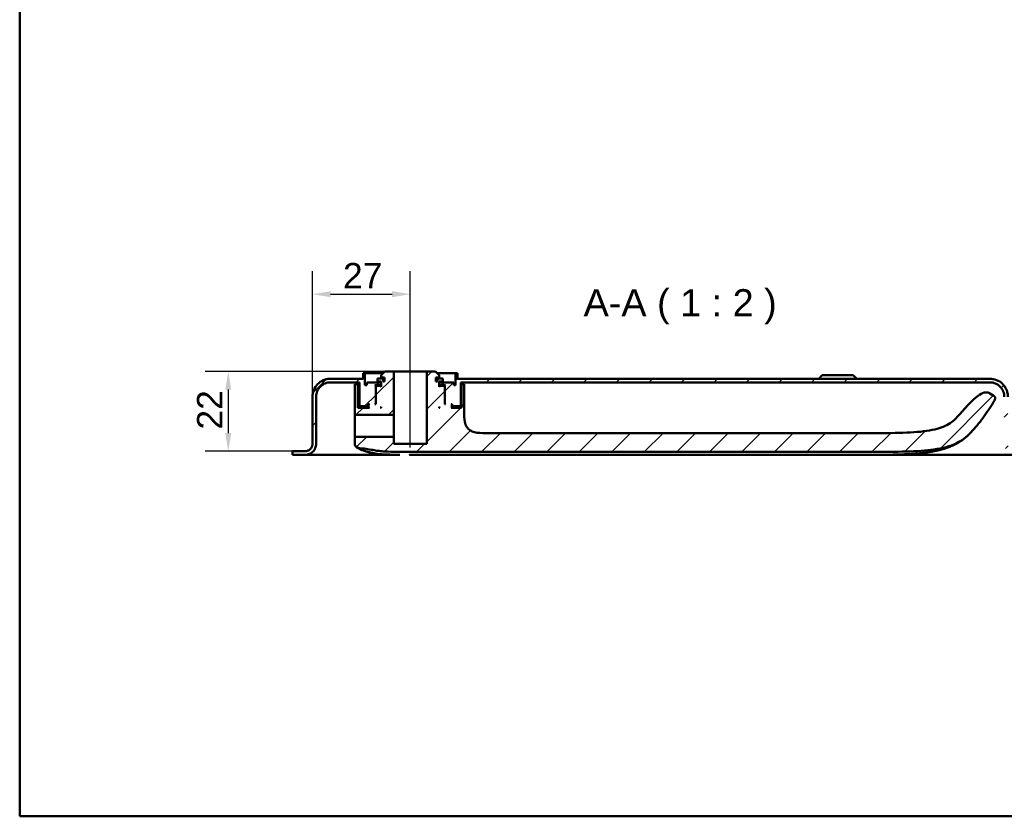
# Model space of a CAD drawing. Header units: millimetres. Extents: x 20 to 833, y 20 to 574.
# Tile 1 of 12: x 20 to 292, y 20 to 240. Entities that reach past the tile are written whole.
import ezdxf

# ---------------------------------------------------------------- set-up
doc = ezdxf.new("R2010")
doc.units = ezdxf.units.MM
doc.header["$LTSCALE"] = 2
for name, color, linetype, lineweight in [('Bemaßungen(DIN)', 7, 'Continuous', 25), ('Mittellinie(DIN)', 7, 'Continuous', 25), ('Sichtbare Kanten(DIN)', 7, 'Continuous', 50), ('Skizziergeometrie(DIN)', 7, 'Continuous', 50), ('Symbole(DIN)', 7, 'Continuous', 25)]:
    doc.layers.add(name, color=color, linetype=linetype, lineweight=lineweight)
doc.layers.add('Schraffur', color=179, linetype='Continuous', lineweight=9, true_color=0x1e1e47)
doc.styles.add('Aktuell-DINGroßer Text', font='arial.ttf')
doc.styles.add('STANDARD-DIN~0', font='arial.ttf')
doc.dimstyles.new('CAD-LAN', dxfattribs={"dimscale": 2, "dimtxt": 3.5, "dimasz": 2.5, "dimexe": 3.175, "dimexo": 0, "dimgap": 0.8, "dimtad": 1, "dimrnd": 1e-08, "dimtxsty": 'STANDARD-DIN~0', "dimcen": 0.09, "dimdle": 10, "dimclrd": 250, "dimclre": 250, "dimclrt": 250, "dimadec": 0, "dimazin": 2, "dimtfac": 1, "dimtmove": 0, "dimatfit": 3, "dimfxl": 1, "dimtolj": 1, "dimtzin": 0, "dimlwd": 25, "dimlwe": 25, "dimarcsym": 0})

# ---------------------------------------------------------------- blocks, each defined once
blk = doc.blocks.new('Ränder Standardrahmen')
at = {"layer": 'Skizziergeometrie(DIN)', "flags": 128}
blk.add_lwpolyline([(10, 10), (10, 287), (410, 287), (410, 10), (10, 10)], dxfattribs=at)
blk = doc.blocks.new('*D24')
at = {"layer": 'Bemaßungen(DIN)', "color": 250, "linetype": 'Continuous', "lineweight": 25, "true_color": 0x3f3f3f, "transparency": 16777216}
for p, q in [((100.83, 135.78), (100.83, 170.45)), ((127.83, 147.78), (127.83, 170.45)), ((105.83, 164.1), (122.83, 164.1))]:
    blk.add_line(p, q, dxfattribs=at)
at = {"layer": 'Bemaßungen(DIN)', "color": 250, "linetype": 'Continuous', "true_color": 0x3f3f3f, "transparency": 16777216}
for points in [[(105.83, 164.93), (105.83, 163.27), (100.83, 164.1)], [(122.83, 164.93), (122.83, 163.27), (127.83, 164.1)]]:
    blk.add_solid(points, dxfattribs=at)
at = {"layer": 'Defpoints', "color": 0, "linetype": 'Continuous', "transparency": 16777216}
for p in [(127.83, 164.1), (127.83, 147.78), (100.83, 135.78)]:
    blk.add_point(p, dxfattribs=at)
at = {"layer": 'Bemaßungen(DIN)', "color": 250, "linetype": 'Continuous', "lineweight": 25, "true_color": 0x3f3f3f, "transparency": 16777216, "insert": (109.26, 172.73), "char_height": 7, "attachment_point": 1, "style": 'STANDARD-DIN~0'}
blk.add_mtext('\\A1;27', dxfattribs=at)
blk = doc.blocks.new('*D25')
at = {"layer": 'Bemaßungen(DIN)', "color": 250, "linetype": 'Continuous', "lineweight": 25, "true_color": 0x3f3f3f, "transparency": 16777216}
for p, q in [((120.83, 142.78), (71.23, 142.78)), ((77.58, 137.78), (77.58, 125.78)), ((97.58, 120.78), (71.23, 120.78))]:
    blk.add_line(p, q, dxfattribs=at)
at = {"layer": 'Bemaßungen(DIN)', "color": 250, "linetype": 'Continuous', "true_color": 0x3f3f3f, "transparency": 16777216}
for points in [[(76.75, 137.78), (78.41, 137.78), (77.58, 142.78)], [(76.75, 125.78), (78.41, 125.78), (77.58, 120.78)]]:
    blk.add_solid(points, dxfattribs=at)
at = {"layer": 'Defpoints', "color": 0, "linetype": 'Continuous', "transparency": 16777216}
for p in [(120.83, 142.78), (77.58, 120.78), (97.58, 120.78)]:
    blk.add_point(p, dxfattribs=at)
at = {"layer": 'Bemaßungen(DIN)', "color": 250, "linetype": 'Continuous', "lineweight": 25, "true_color": 0x3f3f3f, "transparency": 16777216, "insert": (68.95, 126.74), "char_height": 7, "attachment_point": 1, "rotation": 90, "style": 'STANDARD-DIN~0'}
blk.add_mtext('\\A1;22', dxfattribs=at)

msp = doc.modelspace()

# ---------------------------------------------------------------- hatches: boundary and pattern name
at = {"layer": 'Schraffur'}
h = msp.add_hatch(dxfattribs=at)
h.set_pattern_fill('ANSI31', color=256, scale=50.8, style=0)
h.set_pattern_definition([(45, (0, 0), (-4.49013, 4.49013), [])])
edge = h.paths.add_edge_path()
edge.add_spline(control_points=[(283.0555, 126.4545), (284.2021, 127.7281), (285.2775, 129.0594), (287.2949, 131.8471), (288.2302, 133.2968), (289.0908, 134.7945)], knot_values=[-1.03233607, -1.03233607, -1.03233607, -1.03233607, -0.51820906, -0.51820906, -0.00000707, -0.00000707, -0.00000707, -0.00000707], degree=3, periodic=0)
edge.add_spline(control_points=[(289.0908, 134.7945), (289.178, 134.9461), (289.2662, 135.1015), (289.3298, 135.3287), (289.341, 135.4024), (289.3328, 135.5455), (289.3159, 135.6105), (289.2477, 135.7504), (289.1918, 135.8175), (289.0185, 135.9795), (288.8782, 136.0652), (288.7399, 136.1498)], knot_values=[-0.17473264, -0.17473264, -0.17473264, -0.17473264, -0.12264195, -0.12264195, -0.09871995, -0.09871995, -0.07650599, -0.07650599, -0.04862372, -0.04862372, -0.00000804, -0.00000804, -0.00000804, -0.00000804], degree=3, periodic=0)
edge.add_line((288.7399, 136.1498), (287.8729, 136.6798))
edge.add_spline(control_points=[(287.8729, 136.6798), (287.7729, 136.7409), (287.6643, 136.8074), (287.4179, 136.9172), (287.2788, 136.9641), (286.9024, 137.0199), (286.6326, 137.0201), (285.6731, 136.7818), (285.0872, 136.4326), (282.6743, 134.7844), (280.8287, 132.2517), (278.8522, 130.2149)], knot_values=[-1.28743613, -1.28743613, -1.28743613, -1.28743613, -1.20137461, -1.20137461, -1.12193858, -1.12193858, -1.0228769, -1.0228769, -0.85144423, -0.85144423, -0.00000025, -0.00000025, -0.00000025, -0.00000025], degree=3, periodic=0)
edge.add_spline(control_points=[(278.8522, 130.2149), (278.1083, 129.4483), (277.2609, 128.6644), (274.7299, 127.3518), (273.2105, 126.8575), (266.9772, 125.7666), (261.3945, 125.7666), (254.5433, 125.7666)], knot_values=[-4.12601488, -4.12601488, -4.12601488, -4.12601488, -3.05112208, -3.05112208, -2.05536556, -2.05536556, 0, 0, 0, 0], degree=3, periodic=0)
edge.add_line((254.5433, 125.7666), (148.6919, 125.7666))
edge.add_spline(control_points=[(148.6919, 125.7666), (147.5646, 125.7666), (146.4819, 125.7666), (145.0994, 126.1306), (144.6848, 126.2993), (143.9661, 126.7854), (143.6788, 127.0776), (143.1613, 127.8677), (142.9861, 128.3645), (142.692, 129.7601), (142.692, 130.7422), (142.692, 131.7666)], knot_values=[-1.11737288, -1.11737288, -1.11737288, -1.11737288, -0.7826717, -0.7826717, -0.62967641, -0.62967641, -0.48652205, -0.48652205, -0.30730646, -0.30730646, 0, 0, 0, 0], degree=3, periodic=0)
edge.add_line((142.692, 131.7666), (142.692, 139.2784))
edge.add_line((142.692, 139.2784), (141.9899, 139.2784))
edge.add_line((141.9899, 139.2784), (141.9899, 132.7778))
edge.add_line((141.9899, 132.7778), (139.1288, 132.7778))
edge.add_line((139.1288, 132.7778), (139.3288, 132.9778))
edge.add_line((139.3288, 132.9778), (139.3288, 133.5778))
edge.add_line((139.3288, 133.5778), (139.1288, 133.7778))
edge.add_line((139.1288, 133.7778), (139.4288, 133.7778))
edge.add_line((139.4288, 133.7778), (139.4288, 133.2778))
edge.add_line((139.4288, 133.2778), (139.5288, 133.1778))
edge.add_line((139.5288, 133.1778), (141.6288, 133.1778))
edge.add_line((141.6288, 133.1778), (141.8288, 133.3778))
edge.add_line((141.8288, 133.3778), (141.8288, 139.7778))
edge.add_line((141.8288, 139.7778), (287.8288, 139.7778))
edge.add_spline(control_points=[(287.8288, 139.7778), (288.1071, 139.7778), (288.384, 139.7494), (288.9202, 139.6366), (289.1775, 139.5544), (289.9073, 139.2365), (290.3438, 138.9324), (291.0638, 138.1855), (291.3459, 137.7525), (291.7312, 136.8009), (291.8288, 136.2937), (291.8288, 135.7778)], knot_values=[-0.63144419, -0.63144419, -0.63144419, -0.63144419, -0.54784426, -0.54784426, -0.46677491, -0.46677491, -0.30857687, -0.30857687, -0.15476759, -0.15476759, 0, 0, 0, 0], degree=3, periodic=0)
edge.add_line((291.8288, 135.7778), (291.8288, 122.7778))
edge.add_spline(control_points=[(291.8288, 122.7778), (291.8288, 122.5691), (291.8502, 122.3614), (291.9347, 121.9593), (291.9964, 121.7663), (292.2348, 121.2189), (292.4629, 120.8916), (293.023, 120.3516), (293.3478, 120.14), (294.0615, 119.851), (294.4419, 119.7778), (294.8288, 119.7778)], knot_values=[-0.47358314, -0.47358314, -0.47358314, -0.47358314, -0.41088319, -0.41088319, -0.35008119, -0.35008119, -0.23143265, -0.23143265, -0.11607569, -0.11607569, 0, 0, 0, 0], degree=3, periodic=0)
edge.add_line((294.8288, 119.7778), (309.3288, 119.7778))
edge.add_line((309.3288, 119.7778), (309.3288, 120.7778))
edge.add_line((309.3288, 120.7778), (294.8287, 120.7778))
edge.add_spline(control_points=[(294.8287, 120.7778), (294.6896, 120.7778), (294.5512, 120.792), (294.2831, 120.8484), (294.1544, 120.8895), (293.7895, 121.0484), (293.5713, 121.2005), (293.2113, 121.5739), (293.0703, 121.7904), (292.8776, 122.2662), (292.8288, 122.5198), (292.8288, 122.7778)], knot_values=[-0.31571434, -0.31571434, -0.31571434, -0.31571434, -0.27392213, -0.27392213, -0.23338746, -0.23338746, -0.15428844, -0.15428844, -0.07738379, -0.07738379, 0, 0, 0, 0], degree=3, periodic=0)
edge.add_line((292.8288, 122.7778), (292.8288, 135.7778))
edge.add_spline(control_points=[(292.8288, 135.7778), (292.8288, 136.1256), (292.7933, 136.4717), (292.6523, 137.142), (292.5496, 137.4637), (292.1522, 138.3759), (291.772, 138.9215), (290.8385, 139.8215), (290.2972, 140.1741), (289.1077, 140.6557), (288.4736, 140.7778), (287.8288, 140.7778)], knot_values=[-0.78930523, -0.78930523, -0.78930523, -0.78930523, -0.68480532, -0.68480532, -0.58346864, -0.58346864, -0.38572109, -0.38572109, -0.19345948, -0.19345948, 0, 0, 0, 0], degree=3, periodic=0)
edge.add_line((287.8288, 140.7778), (140.8288, 140.7778))
edge.add_line((140.8288, 140.7778), (140.8288, 142.2778))
edge.add_line((140.8288, 142.2778), (140.3288, 142.2778))
edge.add_line((140.3288, 142.2778), (140.3288, 138.9778))
edge.add_line((140.3288, 138.9778), (139.8288, 138.9778))
edge.add_line((139.8288, 138.9778), (139.8288, 139.7778))
edge.add_line((139.8288, 139.7778), (136.8288, 139.7778))
edge.add_line((136.8288, 139.7778), (136.8288, 138.9778))
edge.add_line((136.8288, 138.9778), (137.5788, 138.9778))
edge.add_line((137.5788, 138.9778), (137.3788, 138.7778))
edge.add_line((137.3788, 138.7778), (137.3788, 133.9778))
edge.add_line((137.3788, 133.9778), (137.5788, 133.7778))
edge.add_line((137.5788, 133.7778), (137.3288, 133.7778))
edge.add_line((137.3288, 133.7778), (137.3288, 138.5778))
edge.add_line((137.3288, 138.5778), (137.1288, 138.7778))
edge.add_line((137.1288, 138.7778), (136.0288, 138.7778))
edge.add_line((136.0288, 138.7778), (135.8288, 138.5778))
edge.add_line((135.8288, 138.5778), (135.8288, 139.9778))
edge.add_line((135.8288, 139.9778), (136.8455, 139.9778))
edge.add_line((136.8455, 139.9778), (136.8455, 140.8778))
edge.add_line((136.8455, 140.8778), (135.3435, 140.8778))
edge.add_line((135.3435, 140.8778), (135.3435, 139.9778))
edge.add_line((135.3435, 139.9778), (134.9288, 139.9778))
edge.add_line((134.9288, 139.9778), (134.9288, 141.0778))
edge.add_line((134.9288, 141.0778), (135.8288, 141.0778))
edge.add_line((135.8288, 141.0778), (135.8288, 141.7778))
edge.add_line((135.8288, 141.7778), (134.8288, 142.7778))
edge.add_line((134.8288, 142.7778), (132.3788, 142.7778))
edge.add_line((132.3788, 142.7778), (132.3788, 122.7778))
edge.add_line((132.3788, 122.7778), (123.2788, 122.7778))
edge.add_line((123.2788, 122.7778), (123.2788, 124.7779))
edge.add_line((123.2788, 124.7779), (112.7053, 124.778))
edge.add_spline(control_points=[(112.7053, 124.778), (112.6914, 124.778), (112.6775, 124.7766), (112.6507, 124.7709), (112.6379, 124.7668), (112.6014, 124.7509), (112.5795, 124.7357), (112.5435, 124.6984), (112.5294, 124.6767), (112.5102, 124.6291), (112.5053, 124.6038), (112.5053, 124.578)], knot_values=[-0.03157191, -0.03157191, -0.03157191, -0.03157191, -0.0273918, -0.0273918, -0.02333823, -0.02333823, -0.01542838, -0.01542838, -0.00773811, -0.00773811, 0, 0, 0, 0], degree=3, periodic=0)
edge.add_line((112.5053, 124.578), (112.5053, 123.002))
edge.add_spline(control_points=[(112.5053, 123.002), (112.5053, 122.8513), (112.5053, 122.7028), (112.5413, 122.4723), (112.5659, 122.3866), (112.6493, 122.2253), (112.7071, 122.1569), (112.9109, 121.9857), (113.0847, 121.9073), (113.265, 121.826)], knot_values=[-0.1648888, -0.1648888, -0.1648888, -0.1648888, -0.12162228, -0.12162228, -0.09146067, -0.09146067, -0.0593273, -0.0593273, -0.00000738, -0.00000738, -0.00000738, -0.00000738], degree=3, periodic=0)
edge.add_line((113.265, 121.826), (113.8337, 121.5695))
edge.add_spline(control_points=[(113.8337, 121.5695), (113.8868, 121.5456), (113.9282, 121.527), (114.0234, 121.5085), (114.069, 121.5107), (114.1283, 121.5126)], knot_values=[-0.03520438, -0.03520438, -0.03520438, -0.03520438, -0.0177737, -0.0177737, 0, 0, 0, 0], degree=3, periodic=0)
edge.add_spline(control_points=[(114.1283, 121.5126), (114.765, 121.5326), (115.4001, 121.4661), (116.6804, 121.2619), (117.3096, 121.1246), (117.9063, 121.0212)], knot_values=[-0.35811259, -0.35811259, -0.35811259, -0.35811259, -0.18131912, -0.18131912, 0, 0, 0, 0], degree=3, periodic=0)
edge.add_spline(control_points=[(117.9063, 121.0212), (118.3409, 120.9461), (118.7818, 120.8852), (119.7066, 120.7806), (120.1987, 120.7386), (120.6874, 120.7071)], knot_values=[-0.27917395, -0.27917395, -0.27917395, -0.27917395, -0.14692081, -0.14692081, 0, 0, 0, 0], degree=3, periodic=0)
edge.add_spline(control_points=[(120.6874, 120.7071), (121.8194, 120.634), (123.0639, 120.6108), (125.3301, 120.5912), (126.5099, 120.5933), (127.6897, 120.5933)], knot_values=[-0.67986841, -0.67986841, -0.67986841, -0.67986841, -0.35393347, -0.35393347, 0, 0, 0, 0], degree=3, periodic=0)
edge.add_line((127.6897, 120.5933), (254.5433, 120.5937))
edge.add_spline(control_points=[(254.5433, 120.5937), (262.4204, 120.5937), (267.9896, 120.5937), (274.8411, 121.5959), (276.85, 122.1404), (280.7238, 123.9817), (281.9925, 125.2737), (283.0555, 126.4545)], knot_values=[-1.50832219, -1.50832219, -1.50832219, -1.50832219, -0.84477836, -0.84477836, -0.47661752, -0.47661752, 0, 0, 0, 0], degree=3, periodic=0)
h.paths.add_polyline_path([(135.8288, 132.7778), (135.8288, 132.9778), (136.0288, 132.7778)], flags=0)
edge = h.paths.add_edge_path()
edge.add_line((101.8288, 122.7778), (101.8288, 135.7778))
edge.add_spline(control_points=[(101.8288, 135.7778), (101.8288, 136.0561), (101.8573, 136.3329), (101.97, 136.8692), (102.0522, 137.1265), (102.3701, 137.8563), (102.6743, 138.2927), (103.4211, 139.0127), (103.8541, 139.2948), (104.8057, 139.6801), (105.313, 139.7778), (105.8288, 139.7778)], knot_values=[-0.63144419, -0.63144419, -0.63144419, -0.63144419, -0.54784426, -0.54784426, -0.46677491, -0.46677491, -0.30857687, -0.30857687, -0.15476759, -0.15476759, 0, 0, 0, 0], degree=3, periodic=0)
edge.add_line((105.8288, 139.7778), (113.8288, 139.7778))
edge.add_line((113.8288, 139.7778), (113.8288, 133.3778))
edge.add_line((113.8288, 133.3778), (114.0288, 133.1778))
edge.add_line((114.0288, 133.1778), (116.1288, 133.1778))
edge.add_line((116.1288, 133.1778), (116.2288, 133.2778))
edge.add_line((116.2288, 133.2778), (116.2288, 133.7778))
edge.add_line((116.2288, 133.7778), (116.5288, 133.7778))
edge.add_line((116.5288, 133.7778), (116.3288, 133.5778))
edge.add_line((116.3288, 133.5778), (116.3288, 132.9778))
edge.add_line((116.3288, 132.9778), (116.5288, 132.7778))
edge.add_line((116.5288, 132.7778), (113.3895, 132.7778))
edge.add_line((113.3895, 132.7778), (113.3895, 139.2784))
edge.add_line((113.3895, 139.2784), (112.5053, 139.2784))
edge.add_line((112.5053, 139.2784), (112.5053, 130.9776))
edge.add_spline(control_points=[(112.5053, 130.9776), (112.5053, 130.9637), (112.5067, 130.9498), (112.5124, 130.923), (112.5165, 130.9102), (112.5324, 130.8737), (112.5476, 130.8518), (112.5849, 130.8158), (112.6066, 130.8017), (112.6541, 130.7825), (112.6795, 130.7776), (112.7053, 130.7777)], knot_values=[-0.03157194, -0.03157194, -0.03157194, -0.03157194, -0.02739216, -0.02739216, -0.02333889, -0.02333889, -0.01542905, -0.01542905, -0.00773851, -0.00773851, 0, 0, 0, 0], degree=3, periodic=0)
edge.add_line((112.7053, 130.7777), (123.2788, 130.7777))
edge.add_line((123.2788, 130.7777), (123.2788, 142.7778))
edge.add_line((123.2788, 142.7778), (120.8288, 142.7778))
edge.add_line((120.8288, 142.7778), (119.8288, 141.7778))
edge.add_line((119.8288, 141.7778), (119.8288, 141.0778))
edge.add_line((119.8288, 141.0778), (120.7288, 141.0778))
edge.add_line((120.7288, 141.0778), (120.7288, 139.9778))
edge.add_line((120.7288, 139.9778), (120.3142, 139.9778))
edge.add_line((120.3142, 139.9778), (120.3142, 140.8778))
edge.add_line((120.3142, 140.8778), (118.8122, 140.8778))
edge.add_line((118.8122, 140.8778), (118.8122, 139.9778))
edge.add_line((118.8122, 139.9778), (119.8288, 139.9778))
edge.add_line((119.8288, 139.9778), (119.8288, 138.5778))
edge.add_line((119.8288, 138.5778), (119.6288, 138.7778))
edge.add_line((119.6288, 138.7778), (118.5288, 138.7778))
edge.add_line((118.5288, 138.7778), (118.3288, 138.5778))
edge.add_line((118.3288, 138.5778), (118.3288, 133.7778))
edge.add_line((118.3288, 133.7778), (118.0788, 133.7778))
edge.add_line((118.0788, 133.7778), (118.2788, 133.9778))
edge.add_line((118.2788, 133.9778), (118.2788, 138.7778))
edge.add_line((118.2788, 138.7778), (118.0788, 138.9778))
edge.add_line((118.0788, 138.9778), (118.8288, 138.9778))
edge.add_line((118.8288, 138.9778), (118.8288, 139.7778))
edge.add_line((118.8288, 139.7778), (115.8288, 139.7778))
edge.add_line((115.8288, 139.7778), (115.8288, 138.9778))
edge.add_line((115.8288, 138.9778), (115.3288, 138.9778))
edge.add_line((115.3288, 138.9778), (115.3288, 142.2778))
edge.add_line((115.3288, 142.2778), (114.8288, 142.2778))
edge.add_line((114.8288, 142.2778), (114.8288, 140.7778))
edge.add_line((114.8288, 140.7778), (105.8288, 140.7778))
edge.add_spline(control_points=[(105.8288, 140.7778), (105.4809, 140.7778), (105.1348, 140.7423), (104.4645, 140.6013), (104.1429, 140.4986), (103.2307, 140.1012), (102.6851, 139.721), (101.7851, 138.7875), (101.4325, 138.2462), (100.9508, 137.0567), (100.8288, 136.4227), (100.8288, 135.7778)], knot_values=[-0.78930523, -0.78930523, -0.78930523, -0.78930523, -0.68480532, -0.68480532, -0.58346864, -0.58346864, -0.38572109, -0.38572109, -0.19345948, -0.19345948, 0, 0, 0, 0], degree=3, periodic=0)
edge.add_line((100.8288, 135.7778), (100.8288, 122.7778))
edge.add_spline(control_points=[(100.8288, 122.7778), (100.8288, 122.6386), (100.8146, 122.5002), (100.7582, 122.2321), (100.7171, 122.1034), (100.5581, 121.7386), (100.406, 121.5203), (100.0326, 121.1603), (99.8161, 121.0193), (99.3403, 120.8266), (99.0867, 120.7778), (98.8288, 120.7778)], knot_values=[-0.31572209, -0.31572209, -0.31572209, -0.31572209, -0.27392213, -0.27392213, -0.23338746, -0.23338746, -0.15428844, -0.15428844, -0.07738379, -0.07738379, -0.00000194, -0.00000194, -0.00000194, -0.00000194], degree=3, periodic=0)
edge.add_line((98.8288, 120.7778), (96.3288, 120.7778))
edge.add_line((96.3288, 120.7778), (96.3288, 120.7478))
edge.add_line((96.3288, 120.7478), (95.3288, 120.7478))
edge.add_line((95.3288, 120.7478), (95.3288, 119.7778))
edge.add_line((95.3288, 119.7778), (98.8288, 119.7778))
edge.add_spline(control_points=[(98.8288, 119.7778), (99.0376, 119.7778), (99.2452, 119.7991), (99.6474, 119.8837), (99.8404, 119.9453), (100.3877, 120.1837), (100.7151, 120.4119), (101.255, 120.972), (101.4666, 121.2967), (101.7556, 122.0104), (101.8288, 122.3909), (101.8288, 122.7778)], knot_values=[-0.47358314, -0.47358314, -0.47358314, -0.47358314, -0.41088319, -0.41088319, -0.35008119, -0.35008119, -0.23143265, -0.23143265, -0.11607569, -0.11607569, 0, 0, 0, 0], degree=3, periodic=0)
h.paths.add_polyline_path([(119.8288, 132.9778), (119.8288, 132.7778), (119.6288, 132.7778)], flags=0)

# ---------------------------------------------------------------- linework, layer by layer
at = {"layer": 'Mittellinie(DIN)', "linetype": 'Continuous'}
msp.add_line((127.8288, 121.7777), (127.8288, 147.7778), dxfattribs=at)
at = {"layer": 'Sichtbare Kanten(DIN)'}
for p, q in [((115.3288, 142.2778), (114.8288, 142.2778)), ((114.8288, 142.2778), (114.8288, 140.7778)), ((115.3288, 138.9778), (115.3288, 142.2778)), ((115.3288, 142.2778), (120.3288, 142.2778)), ((120.8288, 142.7778), (119.8288, 141.7778)), ((119.8288, 141.7778), (119.8288, 141.0778)), ((123.2788, 142.7778), (120.8288, 142.7778)), ((123.2788, 130.7777), (123.2788, 142.7778)), ((123.2788, 142.7778), (132.3788, 142.7778)), ((134.8288, 142.7778), (132.3788, 142.7778)), ((132.3788, 142.7778), (132.3788, 122.7778)), ((135.8288, 141.7778), (134.8288, 142.7778)), ((135.3288, 142.2778), (140.3288, 142.2778)), ((135.8288, 141.0778), (135.8288, 141.7778)), ((140.8288, 142.2778), (140.3288, 142.2778)), ((140.3288, 142.2778), (140.3288, 138.9778)), ((140.8288, 140.7778), (140.8288, 142.2778)), ((241.5788, 141.7778), (240.5788, 140.7778)), ((241.5788, 141.7778), (250.0788, 141.7778)), ((250.0788, 141.7778), (251.0788, 140.7778)), ((114.8288, 140.7778), (105.8288, 140.7778)), ((105.8288, 139.7778), (113.8288, 139.7778)), ((113.3895, 139.2784), (112.5053, 139.2784)), ((112.5053, 139.2784), (112.5053, 130.9776)), ((113.3895, 132.7778), (113.3895, 139.2784)), ((113.8288, 139.2784), (113.3895, 139.2784)), ((113.8288, 139.7778), (113.8288, 133.3778)), ((115.8288, 138.9778), (115.3288, 138.9778)), ((118.8288, 139.7778), (115.8288, 139.7778)), ((115.8288, 139.7778), (115.8288, 138.9778)), ((118.2788, 138.7778), (118.0788, 138.9778)), ((118.0788, 138.9778), (118.8288, 138.9778)), ((118.2788, 133.9778), (118.2788, 138.7778)), ((118.2788, 138.7778), (118.5288, 138.7778)), ((118.5288, 138.7778), (118.3288, 138.5778)), ((119.6288, 138.7778), (118.5288, 138.7778)), ((120.3142, 140.8778), (118.8122, 140.8778)), ((118.8122, 140.8778), (118.8122, 139.9778)), ((118.8122, 139.9778), (119.8288, 139.9778)), ((118.8288, 138.9778), (118.8288, 139.7778)), ((118.8288, 139.7778), (119.8288, 139.7778)), ((119.8288, 138.9778), (118.8288, 138.9778)), ((119.8288, 138.5778), (119.6288, 138.7778)), ((119.8288, 138.7778), (119.6288, 138.7778)), ((119.8288, 141.0778), (120.7288, 141.0778)), ((119.8288, 139.9778), (119.8288, 138.5778)), ((120.3142, 139.9778), (120.3142, 140.8778)), ((120.7288, 140.8778), (120.3142, 140.8778)), ((120.7288, 139.9778), (120.3142, 139.9778)), ((120.7288, 141.0778), (120.7288, 139.9778)), ((134.9288, 139.9778), (134.9288, 141.0778)), ((134.9288, 141.0778), (135.8288, 141.0778)), ((135.3435, 140.8778), (134.9288, 140.8778)), ((135.3435, 139.9778), (134.9288, 139.9778)), ((136.8455, 140.8778), (135.3435, 140.8778)), ((135.3435, 140.8778), (135.3435, 139.9778)), ((135.8288, 138.5778), (135.8288, 139.9778)), ((135.8288, 139.9778), (136.8455, 139.9778)), ((135.8288, 139.7778), (136.8288, 139.7778)), ((136.8288, 138.9778), (135.8288, 138.9778)), ((136.0288, 138.7778), (135.8288, 138.5778)), ((136.0288, 138.7778), (135.8288, 138.7778)), ((137.1288, 138.7778), (136.0288, 138.7778)), ((139.8288, 139.7778), (136.8288, 139.7778)), ((136.8288, 139.7778), (136.8288, 138.9778)), ((136.8288, 138.9778), (137.5788, 138.9778)), ((136.8455, 139.9778), (136.8455, 140.8778)), ((137.3288, 138.5778), (137.1288, 138.7778)), ((137.1288, 138.7778), (137.3788, 138.7778)), ((137.5788, 138.9778), (137.3788, 138.7778)), ((137.3788, 138.7778), (137.3788, 133.9778)), ((139.8288, 138.9778), (139.8288, 139.7778)), ((140.3288, 138.9778), (139.8288, 138.9778)), ((287.8288, 140.7778), (140.8288, 140.7778)), ((141.8288, 133.3778), (141.8288, 139.7778)), ((141.8288, 139.7778), (287.8288, 139.7778)), ((141.9899, 139.2784), (141.8288, 139.2784)), ((142.692, 139.2784), (141.9899, 139.2784)), ((141.9899, 139.2784), (141.9899, 132.7778)), ((142.692, 131.7666), (142.692, 139.2784)), ((118.3288, 138.5778), (118.3288, 133.7778)), ((137.3288, 133.7778), (137.3288, 138.5778)), ((288.7399, 136.1498), (287.8729, 136.6798)), ((100.8287, 122.7778), (100.8287, 135.7778)), ((100.8288, 135.7778), (100.8288, 122.7778)), ((101.8288, 122.7778), (101.8288, 135.7778)), ((113.8288, 133.3778), (114.0288, 133.1778)), ((116.1288, 133.1778), (116.2288, 133.2778)), ((116.2288, 133.2778), (116.2288, 133.7778)), ((116.2288, 133.7778), (116.5288, 133.7778)), ((116.3288, 133.2778), (116.2288, 133.2778)), ((116.5288, 133.7778), (116.3288, 133.5778)), ((116.3288, 133.5778), (116.3288, 132.9778)), ((118.0788, 133.7778), (118.2788, 133.9778)), ((118.3288, 133.7778), (118.0788, 133.7778)), ((118.3288, 133.9778), (118.2788, 133.9778)), ((137.3788, 133.9778), (137.3288, 133.9778)), ((137.5788, 133.7778), (137.3288, 133.7778)), ((137.3788, 133.9778), (137.5788, 133.7778)), ((139.3288, 133.5778), (139.1288, 133.7778)), ((139.1288, 133.7778), (139.4288, 133.7778)), ((139.3288, 132.9778), (139.3288, 133.5778)), ((139.4288, 133.2778), (139.3288, 133.2778)), ((139.4288, 133.7778), (139.4288, 133.2778)), ((139.4288, 133.2778), (139.5288, 133.1778)), ((141.6288, 133.1778), (141.8288, 133.3778)), ((112.7053, 130.7777), (123.2788, 130.7777)), ((116.5288, 132.7778), (113.3895, 132.7778)), ((114.0288, 133.1778), (116.1288, 133.1778)), ((116.1288, 133.1778), (116.3288, 133.1778)), ((116.3288, 132.9778), (116.5288, 132.7778)), ((119.6288, 132.7778), (119.8288, 132.9778)), ((119.8288, 132.7778), (119.6288, 132.7778)), ((119.8288, 132.9778), (119.8288, 132.7778)), ((123.2788, 130.7777), (123.2788, 127.7778)), ((135.8288, 132.7778), (135.8288, 132.9778)), ((135.8288, 132.9778), (136.0288, 132.7778)), ((136.0288, 132.7778), (135.8288, 132.7778)), ((139.1288, 132.7778), (139.3288, 132.9778)), ((141.9899, 132.7778), (139.1288, 132.7778)), ((139.3288, 133.1778), (139.5288, 133.1778)), ((139.5288, 133.1778), (141.6288, 133.1778)), ((123.2788, 127.7778), (123.2788, 124.7779)), ((254.5433, 125.7666), (148.6919, 125.7666)), ((100.8287, 122.7778), (100.8288, 122.7778)), ((112.5053, 124.578), (112.5053, 123.002)), ((123.2788, 124.7779), (112.7053, 124.7779)), ((123.2788, 122.7778), (123.2788, 124.7779)), ((132.3788, 122.7778), (123.2788, 122.7778)), ((96.3288, 120.7478), (95.3288, 120.7478)), ((95.3288, 120.7478), (95.3288, 119.7778)), ((95.3288, 119.7778), (95.3288, 120.7478)), ((95.3288, 119.7778), (98.8288, 119.7778)), ((98.8288, 120.7778), (96.3288, 120.7778)), ((96.3288, 120.7778), (96.3288, 120.7478)), ((96.3288, 120.7778), (96.3288, 120.7478)), ((124.3672, 119.7778), (98.8288, 119.7778)), ((113.265, 121.826), (113.8337, 121.5695)), ((124.9868, 119.7778), (124.3672, 119.7778)), ((127.6897, 120.5933), (254.5433, 120.5937)), ((199.5334, 119.7778), (175.9018, 119.7778)), ((269.2905, 119.7778), (249.3492, 119.7778)), ((289.5168, 119.7778), (269.2905, 119.7778)), ((294.8288, 119.7778), (289.5168, 119.7778))]:
    msp.add_line(p, q, dxfattribs=at)
for points, degree, knots in [([(105.8288, 140.7778), (105.4809, 140.7778), (105.1348, 140.7423), (104.4645, 140.6013), (104.1429, 140.4986), (103.2307, 140.1012), (102.6851, 139.721), (101.7851, 138.7875), (101.4325, 138.2462), (100.9508, 137.0567), (100.8288, 136.4227), (100.8288, 135.7778)], 3, [-0.789305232, -0.789305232, -0.789305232, -0.789305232, -0.684805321, -0.684805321, -0.583468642, -0.583468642, -0.38572109, -0.38572109, -0.193459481, -0.193459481, 0, 0, 0, 0]), ([(101.8288, 135.7778), (101.8288, 136.0561), (101.8573, 136.3329), (101.97, 136.8692), (102.0522, 137.1265), (102.3701, 137.8563), (102.6743, 138.2927), (103.4211, 139.0127), (103.8541, 139.2948), (104.8057, 139.6801), (105.313, 139.7778), (105.8288, 139.7778)], 3, [-0.631444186, -0.631444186, -0.631444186, -0.631444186, -0.547844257, -0.547844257, -0.466774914, -0.466774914, -0.308576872, -0.308576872, -0.154767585, -0.154767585, 0, 0, 0, 0]), ([(292.8288, 135.7778), (292.8288, 136.1256), (292.7933, 136.4717), (292.6523, 137.142), (292.5496, 137.4637), (292.1522, 138.3759), (291.772, 138.9215), (290.8385, 139.8215), (290.2972, 140.1741), (289.1077, 140.6557), (288.4736, 140.7778), (287.8288, 140.7778)], 3, [-0.789305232, -0.789305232, -0.789305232, -0.789305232, -0.684805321, -0.684805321, -0.583468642, -0.583468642, -0.38572109, -0.38572109, -0.193459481, -0.193459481, 0, 0, 0, 0]), ([(287.8288, 139.7778), (288.1071, 139.7778), (288.384, 139.7494), (288.9202, 139.6366), (289.1775, 139.5544), (289.9073, 139.2365), (290.3438, 138.9324), (291.0638, 138.1855), (291.3459, 137.7525), (291.7312, 136.8009), (291.8288, 136.2937), (291.8288, 135.7778)], 3, [-0.631444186, -0.631444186, -0.631444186, -0.631444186, -0.547844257, -0.547844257, -0.466774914, -0.466774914, -0.308576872, -0.308576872, -0.154767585, -0.154767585, 0, 0, 0, 0]), ([(287.8729, 136.6798), (287.7729, 136.7409), (287.6643, 136.8074), (287.4179, 136.9172), (287.2788, 136.9641), (286.9024, 137.0199), (286.6326, 137.0201), (285.6731, 136.7818), (285.0872, 136.4326), (282.6743, 134.7844), (280.8287, 132.2517), (278.8522, 130.2149)], 3, [-1.28743613, -1.28743613, -1.28743613, -1.28743613, -1.20137461, -1.20137461, -1.12193858, -1.12193858, -1.0228769, -1.0228769, -0.85144423, -0.85144423, -0.00000025, -0.00000025, -0.00000025, -0.00000025]), ([(289.0908, 134.7945), (289.178, 134.9461), (289.2662, 135.1015), (289.3298, 135.3287), (289.341, 135.4024), (289.3328, 135.5455), (289.3159, 135.6105), (289.2477, 135.7504), (289.1918, 135.8175), (289.0185, 135.9795), (288.8782, 136.0652), (288.7399, 136.1498)], 3, [-0.174732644, -0.174732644, -0.174732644, -0.174732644, -0.122641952, -0.122641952, -0.098719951, -0.098719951, -0.07650599, -0.07650599, -0.048623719, -0.048623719, -0.000008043, -0.000008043, -0.000008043, -0.000008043]), ([(288.7399, 136.1498), (288.8836, 136.062), (289.0311, 135.9742), (289.1876, 135.8186), (289.222, 135.7783), (289.2793, 135.6903), (289.3024, 135.6417), (289.332, 135.5406), (289.3386, 135.4871), (289.3356, 135.3278), (289.3037, 135.2216), (289.2371, 135.0634), (289.2068, 135.0034), (289.1699, 134.9346), (289.1617, 134.9197), (289.1418, 134.8838), (289.131, 134.8648), (289.1172, 134.8404), (289.1128, 134.8329), (289.1062, 134.8212), (289.1039, 134.8173), (289.1001, 134.8106), (289.0987, 134.8081), (289.0962, 134.8039), (289.0953, 134.8023), (289.0938, 134.7996), (289.0932, 134.7987), (289.0921, 134.7966), (289.0914, 134.7956), (289.0908, 134.7945)], 3, [0, 0, 0, 0, 0.050515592, 0.050515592, 0.066238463, 0.066238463, 0.082043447, 0.082043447, 0.09788017, 0.09788017, 0.129939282, 0.129939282, 0.149807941, 0.149807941, 0.155593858, 0.155593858, 0.164917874, 0.164917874, 0.169625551, 0.169625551, 0.171964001, 0.171964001, 0.17317906, 0.17317906, 0.1738357, 0.1738357, 0.174190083, 0.174190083, 0.174559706, 0.174559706, 0.174559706, 0.174559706]), ([(283.0555, 126.4545), (284.2021, 127.7281), (285.2775, 129.0594), (287.2949, 131.8471), (288.2302, 133.2968), (289.0908, 134.7945)], 3, [-1.03233607, -1.03233607, -1.03233607, -1.03233607, -0.51820906, -0.51820906, -0.00000707, -0.00000707, -0.00000707, -0.00000707]), ([(112.5053, 130.9776), (112.5053, 130.9637), (112.5067, 130.9498), (112.5124, 130.923), (112.5165, 130.9102), (112.5324, 130.8737), (112.5476, 130.8518), (112.5849, 130.8158), (112.6066, 130.8017), (112.6541, 130.7825), (112.6795, 130.7776), (112.7053, 130.7776)], 3, [-0.0315719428, -0.0315719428, -0.0315719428, -0.0315719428, -0.0273921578, -0.0273921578, -0.0233388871, -0.0233388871, -0.015429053, -0.015429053, -0.0077385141, -0.0077385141, 0, 0, 0, 0]), ([(112.5293, 127.7778), (112.5293, 128.1956), (112.5274, 128.8266), (112.522, 129.5679), (112.5173, 130.0547), (112.5126, 130.4558), (112.5086, 130.7528), (112.5059, 130.9367), (112.5053, 130.9774), (112.5053, 130.9776)], 3, [0, 0, 0, 0, 0.122960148, 0.184440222, 0.245920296, 0.30740037, 0.368880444, 0.430360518, 0.491505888, 0.491505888, 0.491505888, 0.491505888]), ([(148.6919, 125.7666), (147.5646, 125.7666), (146.4819, 125.7666), (145.0994, 126.1306), (144.6848, 126.2993), (143.9661, 126.7854), (143.6788, 127.0776), (143.1613, 127.8677), (142.9861, 128.3645), (142.692, 129.7601), (142.692, 130.7422), (142.692, 131.7666)], 3, [-1.11737288, -1.11737288, -1.11737288, -1.11737288, -0.7826717, -0.7826717, -0.62967641, -0.62967641, -0.48652205, -0.48652205, -0.30730646, -0.30730646, 0, 0, 0, 0]), ([(112.5053, 124.578), (112.5053, 124.5782), (112.5059, 124.6189), (112.5086, 124.8029), (112.5126, 125.0999), (112.5173, 125.5011), (112.522, 125.9878), (112.5274, 126.7291), (112.5293, 127.3601), (112.5293, 127.7778)], 3, [0.49214697, 0.49214697, 0.49214697, 0.49214697, 0.553320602, 0.614800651, 0.676280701, 0.737760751, 0.799240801, 0.86072085, 0.98368095, 0.98368095, 0.98368095, 0.98368095]), ([(278.8522, 130.2149), (278.1083, 129.4483), (277.2609, 128.6644), (274.7299, 127.3518), (273.2105, 126.8575), (266.9772, 125.7666), (261.3945, 125.7666), (254.5433, 125.7666)], 3, [-4.12601488, -4.12601488, -4.12601488, -4.12601488, -3.05112208, -3.05112208, -2.05536556, -2.05536556, 0, 0, 0, 0]), ([(254.5433, 120.5937), (262.4204, 120.5937), (267.9896, 120.5937), (274.8411, 121.5959), (276.85, 122.1404), (280.7238, 123.9817), (281.9925, 125.2737), (283.0555, 126.4545)], 3, [-1.50832219, -1.50832219, -1.50832219, -1.50832219, -0.84477836, -0.84477836, -0.47661752, -0.47661752, 0, 0, 0, 0]), ([(254.5433, 119.7786), (254.9205, 119.7787), (255.6755, 119.779), (256.8086, 119.7797), (258.3196, 119.7818), (260.2094, 119.7987), (262.0997, 119.83), (263.99, 119.8884), (265.8787, 119.9796), (267.7643, 120.1161), (269.644, 120.3094), (271.5145, 120.5759), (273.3703, 120.9343), (275.2001, 121.4091), (276.9848, 122.028), (279.0401, 122.9814), (280.6248, 124.0344), (281.7728, 125.061), (282.5586, 125.9025), (283.0555, 126.4545)], 5, [0, 0, 0, 0, 0, 0, 0.18863897, 0.37764707, 0.56665517, 0.75566327, 0.94467136, 1.13367946, 1.32268756, 1.51169566, 1.70070376, 1.88971185, 2.07871995, 2.26772805, 2.45673615, 2.64574425, 3.02376044, 3.02376044, 3.02376044, 3.02376044, 3.02376044, 3.02376044]), ([(100.8288, 122.7778), (100.8288, 122.6386), (100.8146, 122.5002), (100.7582, 122.2321), (100.7171, 122.1034), (100.5581, 121.7386), (100.406, 121.5203), (100.0326, 121.1603), (99.8161, 121.0193), (99.3403, 120.8266), (99.0867, 120.7778), (98.8288, 120.7778)], 3, [-0.315722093, -0.315722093, -0.315722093, -0.315722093, -0.273922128, -0.273922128, -0.233387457, -0.233387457, -0.154288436, -0.154288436, -0.077383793, -0.077383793, -0.000001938, -0.000001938, -0.000001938, -0.000001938]), ([(98.8288, 119.7778), (99.0376, 119.7778), (99.2452, 119.7991), (99.6474, 119.8837), (99.8404, 119.9453), (100.3877, 120.1837), (100.7151, 120.4119), (101.255, 120.972), (101.4666, 121.2967), (101.7556, 122.0104), (101.8288, 122.3909), (101.8288, 122.7778)], 3, [-0.473583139, -0.473583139, -0.473583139, -0.473583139, -0.410883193, -0.410883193, -0.350081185, -0.350081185, -0.231432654, -0.231432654, -0.116075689, -0.116075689, 0, 0, 0, 0]), ([(112.7053, 124.778), (112.6914, 124.778), (112.6775, 124.7766), (112.6507, 124.7709), (112.6379, 124.7668), (112.6014, 124.7509), (112.5795, 124.7357), (112.5435, 124.6984), (112.5294, 124.6767), (112.5102, 124.6291), (112.5053, 124.6038), (112.5053, 124.578)], 3, [-0.0315719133, -0.0315719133, -0.0315719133, -0.0315719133, -0.0273918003, -0.0273918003, -0.0233382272, -0.0233382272, -0.0154283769, -0.0154283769, -0.007738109, -0.007738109, 0, 0, 0, 0]), ([(112.5053, 123.002), (112.5053, 122.8513), (112.5053, 122.7028), (112.5413, 122.4723), (112.5659, 122.3866), (112.6493, 122.2253), (112.7071, 122.1569), (112.9109, 121.9857), (113.0847, 121.9073), (113.265, 121.826)], 3, [-0.164888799, -0.164888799, -0.164888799, -0.164888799, -0.121622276, -0.121622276, -0.091460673, -0.091460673, -0.059327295, -0.059327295, -0.000007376, -0.000007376, -0.000007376, -0.000007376]), ([(115.1798, 120.8475), (115.082, 120.8792), (114.9867, 120.9112), (114.5939, 121.0473), (114.3232, 121.1525), (113.809, 121.3709), (113.5834, 121.4815), (113.0721, 121.7633), (112.8751, 121.9463), (112.722, 122.139), (112.7305, 122.1306), (112.6859, 122.1881), (112.6856, 122.1888), (112.6726, 122.2054)], 3, [0.91238919, 0.91238919, 0.91238919, 0.91238919, 0.94975683, 0.94975683, 1.07150779, 1.07150779, 1.22232494, 1.22232494, 1.51461, 1.51461, 1.82917081, 1.82917081, 2.24856941, 2.24856941, 2.24856941, 2.24856941]), ([(113.8337, 121.5695), (113.8868, 121.5456), (113.9282, 121.527), (114.0234, 121.5085), (114.069, 121.5107), (114.1283, 121.5125)], 3, [-0.0352043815, -0.0352043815, -0.0352043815, -0.0352043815, -0.0177736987, -0.0177736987, -0.0000000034, -0.0000000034, -0.0000000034, -0.0000000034]), ([(114.1283, 121.5126), (114.765, 121.5326), (115.4001, 121.4661), (116.6804, 121.2619), (117.3096, 121.1246), (117.9052, 121.0217)], 3, [-0.358112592, -0.358112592, -0.358112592, -0.358112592, -0.181319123, -0.181319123, 0, 0, 0, 0]), ([(114.8311, 120.969), (114.9583, 120.9221), (115.2597, 120.8165), (115.7017, 120.6773), (116.2189, 120.5378), (116.7817, 120.4101), (117.1375, 120.3376), (117.2398, 120.3174)], 5, [19.297287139, 19.297287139, 19.297287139, 19.297287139, 19.297287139, 19.297287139, 19.414382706, 19.547304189, 19.600415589, 19.600415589, 19.600415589, 19.600415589, 19.600415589, 19.600415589]), ([(123.8841, 119.7877), (123.8778, 119.7878), (123.8716, 119.7878), (123.8119, 119.7884), (123.7584, 119.789), (123.4198, 119.7929), (123.1346, 119.7972), (122.0891, 119.8186), (121.3286, 119.8449), (119.7622, 119.9484), (118.9514, 120.0308), (117.6335, 120.235), (117.1099, 120.336), (116.6141, 120.4514)], 3, [0.00817974, 0.00817974, 0.00817974, 0.00817974, 0.010055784, 0.010055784, 0.026098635, 0.026098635, 0.111661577, 0.111661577, 0.339900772, 0.339900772, 0.582745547, 0.582745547, 0.744978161, 0.744978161, 0.744978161, 0.744978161]), ([(117.9063, 121.0212), (118.3409, 120.9461), (118.7818, 120.8852), (119.7066, 120.7806), (120.1987, 120.7386), (120.6874, 120.7071)], 3, [-0.279173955, -0.279173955, -0.279173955, -0.279173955, -0.146920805, -0.146920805, 0, 0, 0, 0]), ([(120.6874, 120.7071), (121.8194, 120.634), (123.0639, 120.6108), (125.3301, 120.5912), (126.5099, 120.5933), (127.6897, 120.5933)], 3, [-0.679868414, -0.679868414, -0.679868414, -0.679868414, -0.353933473, -0.353933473, 0, 0, 0, 0]), ([(127.6844, 119.7784), (127.6917, 119.7784), (130.8374, 119.7784), (137.1724, 119.7784), (146.7274, 119.7785), (159.4045, 119.7784), (175.2551, 119.7786), (191.1219, 119.7785), (206.9748, 119.7787), (221.2415, 119.7785), (233.9324, 119.7789), (243.4463, 119.7783), (249.7867, 119.7791), (252.9574, 119.7783), (254.5433, 119.7786)], 5, [20.64373836, 20.64373836, 20.64373836, 20.64373836, 20.64373836, 20.64373836, 20.64742881, 22.23306961, 23.81871042, 25.40435122, 26.98999203, 28.57563283, 30.16127363, 31.74691444, 32.53973484, 33.33292437, 33.33292437, 33.33292437, 33.33292437, 33.33292437, 33.33292437])]:
    msp.add_open_spline(points, degree=degree, knots=knots, dxfattribs=at)

# ---------------------------------------------------------------- block references
at = {"xscale": 2, "yscale": 2, "zscale": 2}
msp.add_blockref('Ränder Standardrahmen', (0, 0), dxfattribs=at)

# ---------------------------------------------------------------- texts
at = {"layer": 'Symbole(DIN)', "color": 7, "insert": (175.6776, 155.7778), "char_height": 7.4676, "attachment_point": 7, "style": 'Aktuell-DINGroßer Text'}
msp.add_mtext('A-A ( 1 : 2 )', dxfattribs=at)

# ---------------------------------------------------------------- dimensions: what is measured, and where the dimension line sits
at = {"layer": 'Bemaßungen(DIN)', "color": 250, "linetype": 'Continuous', "lineweight": 25, "true_color": 0x3f3f3f}
for base, p1, p2, angle, picture, middle in [((127.8288, 164.0998), (100.8288, 135.7778), (127.8288, 147.7778), 180, '*D24', (114.3288, 164.0998)), ((77.5788, 120.7778), (120.8288, 142.7778), (97.5788, 120.7778), 90, '*D25', (77.5788, 131.7778))]:
    dim = msp.add_linear_dim(base=base, p1=p1, p2=p2, angle=angle, dimstyle='CAD-LAN', override={"dimgap": 0.8, "dimdec": 2, "dimtol": 0, "dimlim": 0, "dimtp": 0, "dimtm": 0, "dimtdec": 2, "dimtofl": 0, "dimatfit": 1}, dxfattribs=at)
    dim.commit()
    dim.dimension.update_dxf_attribs({"geometry": picture, "text_midpoint": middle, "dimtype": 160})

doc.saveas('drawing.dxf')
